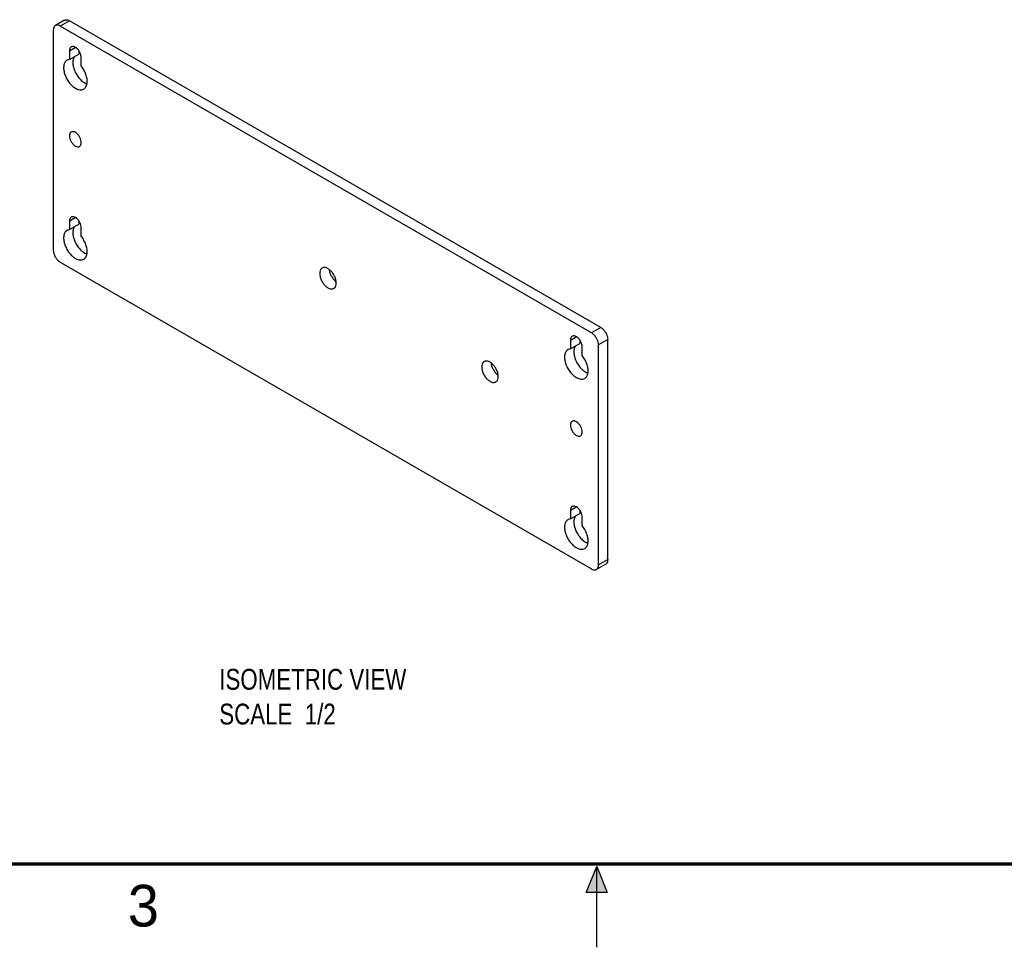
# Model space of a CAD drawing. Header units: inches. Extents: x 0 to 22, y 0 to 17.
# Tile 2 of 9: x 7.5 to 13.4, y 0 to 5.6. Entities that reach past the tile are written whole.
import ezdxf

# ---------------------------------------------------------------- set-up
doc = ezdxf.new("R2010")
doc.units = ezdxf.units.IN
doc.header["$LTSCALE"] = 1.21
doc.header["$MEASUREMENT"] = 0
doc.layers.get('0').update_dxf_attribs({"linetype": 'CONTINUOUS'})
doc.layers.add('DETAIL', color=7, linetype='CONTINUOUS')
doc.styles.get("Standard").update_dxf_attribs({"font": 'txt', "width": 0.8})

msp = doc.modelspace()

# ---------------------------------------------------------------- hatches: boundary and pattern name
at = {"linetype": 'CONTINUOUS'}
msp.add_hatch(color=2, dxfattribs=at).paths.add_polyline_path([(10.9375, 0.3287), (11, 0.485), (11.0625, 0.3287)])

# ---------------------------------------------------------------- linework, layer by layer
at = {"color": 7, "linetype": 'CONTINUOUS'}
for p, q in [((7.8079, 5.5608), (7.7522, 5.5286)), ((7.8374, 5.5579), (7.7818, 5.5257)), ((11.0243, 3.7178), (7.8374, 5.5579)), ((7.74, 5.5016), (7.74, 4.1815)), ((10.9686, 3.6857), (7.7818, 5.5257)), ((7.8372, 5.3773), (7.872, 5.3974)), ((7.8372, 5.3773), (7.8372, 5.3256)), ((7.8929, 5.378), (7.8929, 5.3577)), ((7.8372, 5.3256), (7.8226, 5.321)), ((7.8372, 5.3256), (7.8929, 5.3577)), ((7.9079, 5.2847), (7.9079, 5.3365)), ((7.8372, 4.3567), (7.872, 4.3768)), ((7.8372, 4.3567), (7.8372, 4.305)), ((7.8372, 4.305), (7.8929, 4.3371)), ((7.8929, 4.3574), (7.8929, 4.3371)), ((7.9079, 4.2642), (7.9079, 4.3159)), ((7.8372, 4.305), (7.8226, 4.3004)), ((7.7818, 4.1091), (10.9686, 2.2691)), ((11.0243, 3.7178), (10.9686, 3.6857)), ((10.8424, 3.6422), (10.8772, 3.6623)), ((10.8424, 3.6422), (10.8424, 3.5904)), ((10.8424, 3.5904), (10.8981, 3.6226)), ((10.8981, 3.6428), (10.8981, 3.6226)), ((11.066, 3.6455), (11.0104, 3.6133)), ((11.0104, 2.2932), (11.0104, 3.6133)), ((11.066, 2.3253), (11.066, 3.6455)), ((10.8424, 3.5904), (10.8278, 3.5859)), ((10.9131, 3.5496), (10.9131, 3.6014)), ((10.8424, 2.6216), (10.8772, 2.6417)), ((10.8424, 2.6216), (10.8424, 2.5698)), ((10.8424, 2.5698), (10.8981, 2.602)), ((10.8981, 2.6222), (10.8981, 2.602)), ((10.8424, 2.5698), (10.8278, 2.5653)), ((10.9131, 2.529), (10.9131, 2.5808)), ((11.066, 2.3253), (11.0104, 2.2932)), ((11.0538, 2.2983), (10.9981, 2.2662))]:
    msp.add_line(p, q, dxfattribs=at)
at = {"color": 2, "linetype": 'CONTINUOUS'}
for p, q in [((10.9375, 0.3287), (11, 0.485)), ((11, 0.485), (11.0625, 0.3287)), ((11, 0), (11, 0.485)), ((11.0625, 0.3287), (10.9375, 0.3287))]:
    msp.add_line(p, q, dxfattribs=at)
at = {"color": 7, "linetype": 'CONTINUOUS', "const_width": 0.02}
msp.add_lwpolyline([(0.5, 0.5), (21.5, 0.5)], dxfattribs=at)
at = {"color": 7, "linetype": 'CONTINUOUS'}
for points, knots in [([(7.8079, 5.5608), (7.8095, 5.5617), (7.8148, 5.5639), (7.8255, 5.5636), (7.8334, 5.5602), (7.8374, 5.5579)], [0, 0, 0, 0, 0.172943, 0.550323, 1, 1, 1, 1]), ([(7.7522, 5.5286), (7.7507, 5.5277), (7.7461, 5.5242), (7.741, 5.5148), (7.74, 5.5062), (7.74, 5.5016)], [0, 0, 0, 0, 0.17287, 0.550284, 1, 1, 1, 1]), ([(7.7818, 5.5257), (7.7778, 5.528), (7.7698, 5.5314), (7.7591, 5.5317), (7.7538, 5.5295), (7.7522, 5.5286)], [0, 0, 0, 0, 0.449677, 0.827057, 1, 1, 1, 1]), ([(7.8476, 5.4002), (7.8468, 5.3998), (7.8432, 5.3973), (7.8382, 5.3896), (7.8372, 5.3816), (7.8372, 5.3773)], [0, 0, 0, 0, 0.095416, 0.504934, 1, 1, 1, 1]), ([(7.9079, 5.3365), (7.9079, 5.3416), (7.9062, 5.3524), (7.9001, 5.3679), (7.8909, 5.3822), (7.8797, 5.3936), (7.8675, 5.401), (7.8562, 5.4034), (7.8498, 5.4015), (7.8476, 5.4002)], [0, 0, 0, 0, 0.154289, 0.325006, 0.499257, 0.66324, 0.805895, 0.923403, 1, 1, 1, 1]), ([(7.8226, 5.321), (7.8221, 5.3208), (7.8167, 5.3175), (7.8078, 5.3074), (7.8017, 5.2878), (7.8015, 5.2644), (7.8071, 5.2387), (7.8178, 5.2127), (7.8329, 5.1885), (7.8511, 5.1679), (7.8711, 5.1526), (7.8914, 5.1437), (7.9093, 5.1424), (7.9191, 5.1459), (7.9226, 5.1479)], [0, 0, 0, 0, 0.006516, 0.07507, 0.153925, 0.246705, 0.351984, 0.465254, 0.580461, 0.691213, 0.791916, 0.879077, 0.953047, 1, 1, 1, 1]), ([(7.8686, 5.3448), (7.8673, 5.3432), (7.8623, 5.336), (7.8574, 5.32), (7.8572, 5.2965), (7.8627, 5.2709), (7.8735, 5.2449), (7.8885, 5.2206), (7.9068, 5.2), (7.9248, 5.1863), (7.9367, 5.1805), (7.9412, 5.1788)], [0, 0, 0, 0, 0.030456, 0.129249, 0.245489, 0.377388, 0.519299, 0.663638, 0.802394, 0.928559, 1, 1, 1, 1]), ([(7.9226, 5.1479), (7.924, 5.1487), (7.9304, 5.153), (7.9391, 5.165), (7.944, 5.1855), (7.943, 5.2095), (7.9363, 5.2354), (7.9247, 5.2612), (7.914, 5.2772), (7.9079, 5.2847)], [0, 0, 0, 0, 0.032923, 0.149031, 0.284224, 0.442581, 0.620462, 0.8097, 1, 1, 1, 1]), ([(7.8476, 4.8899), (7.8468, 4.8895), (7.8432, 4.887), (7.8382, 4.8793), (7.8372, 4.8713), (7.8372, 4.867)], [0, 0, 0, 0, 0.095416, 0.504934, 1, 1, 1, 1]), ([(7.8372, 4.867), (7.8372, 4.8619), (7.8389, 4.8511), (7.845, 4.8357), (7.8542, 4.8214), (7.8655, 4.8099), (7.8776, 4.8025), (7.8889, 4.8001), (7.8954, 4.8021), (7.8976, 4.8034)], [0, 0, 0, 0, 0.154289, 0.325006, 0.499257, 0.66324, 0.805895, 0.923403, 1, 1, 1, 1]), ([(7.9079, 4.8262), (7.9079, 4.8313), (7.9062, 4.8421), (7.9001, 4.8576), (7.8909, 4.8719), (7.8797, 4.8833), (7.8675, 4.8908), (7.8562, 4.8931), (7.8498, 4.8912), (7.8476, 4.8899)], [0, 0, 0, 0, 0.154289, 0.325006, 0.499257, 0.66324, 0.805895, 0.923403, 1, 1, 1, 1]), ([(7.8976, 4.8034), (7.8983, 4.8038), (7.902, 4.8062), (7.9069, 4.8139), (7.9079, 4.8219), (7.9079, 4.8262)], [0, 0, 0, 0, 0.095416, 0.504934, 1, 1, 1, 1]), ([(7.8476, 4.3796), (7.8468, 4.3792), (7.8432, 4.3767), (7.8382, 4.369), (7.8372, 4.361), (7.8372, 4.3567)], [0, 0, 0, 0, 0.095416, 0.504934, 1, 1, 1, 1]), ([(7.9079, 4.3159), (7.9079, 4.321), (7.9062, 4.3318), (7.9001, 4.3473), (7.8909, 4.3616), (7.8797, 4.373), (7.8675, 4.3805), (7.8562, 4.3828), (7.8498, 4.3809), (7.8476, 4.3796)], [0, 0, 0, 0, 0.154289, 0.325006, 0.499257, 0.66324, 0.805895, 0.923403, 1, 1, 1, 1]), ([(7.8686, 4.3242), (7.8673, 4.3226), (7.8623, 4.3154), (7.8574, 4.2994), (7.8572, 4.2759), (7.8627, 4.2503), (7.8735, 4.2243), (7.8885, 4.2001), (7.9068, 4.1795), (7.9248, 4.1657), (7.9367, 4.1599), (7.9412, 4.1582)], [0, 0, 0, 0, 0.030456, 0.129249, 0.245489, 0.377388, 0.519299, 0.663638, 0.802394, 0.928559, 1, 1, 1, 1]), ([(7.8226, 4.3004), (7.8221, 4.3002), (7.8167, 4.2969), (7.8078, 4.2868), (7.8017, 4.2672), (7.8015, 4.2438), (7.8071, 4.2181), (7.8178, 4.1921), (7.8329, 4.1679), (7.8511, 4.1473), (7.8711, 4.132), (7.8914, 4.1231), (7.9093, 4.1218), (7.9191, 4.1253), (7.9226, 4.1273)], [0, 0, 0, 0, 0.006516, 0.07507, 0.153925, 0.246705, 0.351984, 0.465254, 0.580461, 0.691213, 0.791916, 0.879077, 0.953047, 1, 1, 1, 1]), ([(7.9226, 4.1273), (7.924, 4.1281), (7.9304, 4.1324), (7.9391, 4.1444), (7.944, 4.1649), (7.943, 4.189), (7.9363, 4.2148), (7.9247, 4.2406), (7.914, 4.2567), (7.9079, 4.2642)], [0, 0, 0, 0, 0.032923, 0.149031, 0.284224, 0.442581, 0.620462, 0.8097, 1, 1, 1, 1]), ([(7.74, 4.1815), (7.74, 4.1761), (7.7416, 4.1647), (7.7476, 4.1481), (7.7567, 4.1324), (7.768, 4.1189), (7.7771, 4.1118), (7.7818, 4.1091)], [0, 0, 0, 0, 0.187059, 0.393383, 0.606607, 0.812934, 1, 1, 1, 1]), ([(9.4374, 3.9847), (9.4374, 3.9912), (9.4355, 4.0047), (9.4284, 4.0244), (9.4176, 4.0432), (9.404, 4.0592), (9.3889, 4.071), (9.3735, 4.0776), (9.3608, 4.078), (9.3544, 4.0753), (9.3526, 4.0743)], [0, 0, 0, 0, 0.137917, 0.290059, 0.44731, 0.599487, 0.737464, 0.855536, 0.95462, 1, 1, 1, 1]), ([(9.3526, 4.0743), (9.3507, 4.0732), (9.3453, 4.069), (9.3392, 4.0578), (9.338, 4.0476), (9.338, 4.0421)], [0, 0, 0, 0, 0.172975, 0.550376, 1, 1, 1, 1]), ([(9.338, 4.0421), (9.338, 4.0357), (9.3399, 4.0222), (9.347, 4.0024), (9.3578, 3.9837), (9.3714, 3.9677), (9.3865, 3.9559), (9.4019, 3.9492), (9.4146, 3.9489), (9.421, 3.9515), (9.4228, 3.9526)], [0, 0, 0, 0, 0.137917, 0.290059, 0.44731, 0.599487, 0.737464, 0.855536, 0.95462, 1, 1, 1, 1]), ([(9.3943, 4.0653), (9.3947, 4.0619), (9.3966, 4.0515), (9.4027, 4.0346), (9.4135, 4.0158), (9.4251, 4.0021), (9.4332, 3.9952), (9.4359, 3.9931)], [0, 0, 0, 0, 0.121246, 0.370839, 0.628814, 0.878466, 1, 1, 1, 1]), ([(9.4228, 3.9526), (9.4247, 3.9537), (9.4302, 3.9578), (9.4362, 3.969), (9.4374, 3.9792), (9.4374, 3.9847)], [0, 0, 0, 0, 0.172975, 0.550376, 1, 1, 1, 1]), ([(10.8528, 3.665), (10.852, 3.6646), (10.8484, 3.6622), (10.8434, 3.6545), (10.8424, 3.6465), (10.8424, 3.6422)], [0, 0, 0, 0, 0.095416, 0.504934, 1, 1, 1, 1]), ([(10.9131, 3.6014), (10.9131, 3.6065), (10.9114, 3.6172), (10.9053, 3.6327), (10.8961, 3.647), (10.8849, 3.6585), (10.8728, 3.6659), (10.8614, 3.6683), (10.855, 3.6663), (10.8528, 3.665)], [0, 0, 0, 0, 0.154289, 0.325006, 0.499257, 0.66324, 0.805895, 0.923403, 1, 1, 1, 1]), ([(11.0104, 3.6133), (11.0104, 3.6187), (11.0087, 3.6301), (11.0028, 3.6467), (10.9937, 3.6624), (10.9823, 3.6759), (10.9733, 3.683), (10.9686, 3.6857)], [0, 0, 0, 0, 0.187059, 0.393383, 0.606607, 0.812934, 1, 1, 1, 1]), ([(11.0243, 3.7178), (11.029, 3.7151), (11.038, 3.708), (11.0494, 3.6946), (11.0585, 3.6788), (11.0644, 3.6623), (11.066, 3.6509), (11.066, 3.6455)], [0, 0, 0, 0, 0.187066, 0.393393, 0.606617, 0.812941, 1, 1, 1, 1]), ([(10.8738, 3.6097), (10.8725, 3.608), (10.8675, 3.6008), (10.8626, 3.5848), (10.8624, 3.5614), (10.8679, 3.5357), (10.8787, 3.5097), (10.8937, 3.4855), (10.912, 3.4649), (10.93, 3.4511), (10.9419, 3.4453), (10.9465, 3.4437)], [0, 0, 0, 0, 0.030456, 0.129249, 0.245489, 0.377388, 0.519299, 0.663638, 0.802394, 0.928559, 1, 1, 1, 1]), ([(10.8278, 3.5859), (10.8273, 3.5856), (10.8219, 3.5823), (10.813, 3.5723), (10.8069, 3.5526), (10.8067, 3.5292), (10.8123, 3.5036), (10.823, 3.4776), (10.8381, 3.4533), (10.8563, 3.4327), (10.8763, 3.4174), (10.8967, 3.4085), (10.9145, 3.4072), (10.9243, 3.4108), (10.9278, 3.4127)], [0, 0, 0, 0, 0.006516, 0.07507, 0.153925, 0.246705, 0.351984, 0.465254, 0.580461, 0.691213, 0.791916, 0.879077, 0.953047, 1, 1, 1, 1]), ([(10.9278, 3.4127), (10.9292, 3.4136), (10.9356, 3.4178), (10.9443, 3.4299), (10.9492, 3.4504), (10.9482, 3.4744), (10.9415, 3.5003), (10.9299, 3.5261), (10.9192, 3.5421), (10.9131, 3.5496)], [0, 0, 0, 0, 0.032923, 0.149031, 0.284224, 0.442581, 0.620462, 0.8097, 1, 1, 1, 1]), ([(10.3249, 3.5129), (10.323, 3.5118), (10.3175, 3.5076), (10.3115, 3.4965), (10.3103, 3.4862), (10.3103, 3.4807)], [0, 0, 0, 0, 0.172975, 0.550376, 1, 1, 1, 1]), ([(10.4097, 3.4234), (10.4097, 3.4298), (10.4077, 3.4433), (10.4007, 3.463), (10.3899, 3.4818), (10.3763, 3.4978), (10.3612, 3.5096), (10.3458, 3.5162), (10.3331, 3.5166), (10.3267, 3.5139), (10.3249, 3.5129)], [0, 0, 0, 0, 0.137917, 0.290059, 0.44731, 0.599487, 0.737464, 0.855536, 0.95462, 1, 1, 1, 1]), ([(10.3665, 3.504), (10.3669, 3.5005), (10.3689, 3.4901), (10.375, 3.4732), (10.3858, 3.4545), (10.3974, 3.4408), (10.4054, 3.4339), (10.4082, 3.4318)], [0, 0, 0, 0, 0.121246, 0.370839, 0.628814, 0.878466, 1, 1, 1, 1]), ([(10.3103, 3.4807), (10.3103, 3.4743), (10.3122, 3.4608), (10.3193, 3.4411), (10.3301, 3.4223), (10.3437, 3.4063), (10.3588, 3.3945), (10.3742, 3.3879), (10.3869, 3.3875), (10.3932, 3.3902), (10.3951, 3.3912)], [0, 0, 0, 0, 0.137917, 0.290059, 0.44731, 0.599487, 0.737464, 0.855536, 0.95462, 1, 1, 1, 1]), ([(10.3951, 3.3912), (10.397, 3.3923), (10.4024, 3.3965), (10.4085, 3.4076), (10.4097, 3.4179), (10.4097, 3.4234)], [0, 0, 0, 0, 0.172975, 0.550376, 1, 1, 1, 1]), ([(10.8528, 3.1547), (10.852, 3.1543), (10.8484, 3.1519), (10.8434, 3.1442), (10.8424, 3.1362), (10.8424, 3.1319)], [0, 0, 0, 0, 0.095416, 0.504934, 1, 1, 1, 1]), ([(10.8424, 3.1319), (10.8424, 3.1268), (10.8441, 3.116), (10.8503, 3.1005), (10.8594, 3.0862), (10.8707, 3.0748), (10.8828, 3.0673), (10.8941, 3.065), (10.9006, 3.0669), (10.9028, 3.0682)], [0, 0, 0, 0, 0.154289, 0.325006, 0.499257, 0.66324, 0.805895, 0.923403, 1, 1, 1, 1]), ([(10.9131, 3.0911), (10.9131, 3.0962), (10.9114, 3.1069), (10.9053, 3.1224), (10.8961, 3.1367), (10.8849, 3.1482), (10.8728, 3.1556), (10.8614, 3.158), (10.855, 3.156), (10.8528, 3.1547)], [0, 0, 0, 0, 0.154289, 0.325006, 0.499257, 0.66324, 0.805895, 0.923403, 1, 1, 1, 1]), ([(10.9028, 3.0682), (10.9035, 3.0686), (10.9072, 3.0711), (10.9121, 3.0788), (10.9131, 3.0868), (10.9131, 3.0911)], [0, 0, 0, 0, 0.095416, 0.504934, 1, 1, 1, 1]), ([(10.8528, 2.6444), (10.852, 2.644), (10.8484, 2.6416), (10.8434, 2.6339), (10.8424, 2.6259), (10.8424, 2.6216)], [0, 0, 0, 0, 0.095416, 0.504934, 1, 1, 1, 1]), ([(10.9131, 2.5808), (10.9131, 2.5859), (10.9114, 2.5967), (10.9053, 2.6121), (10.8961, 2.6264), (10.8849, 2.6379), (10.8728, 2.6453), (10.8614, 2.6477), (10.855, 2.6457), (10.8528, 2.6444)], [0, 0, 0, 0, 0.154289, 0.325006, 0.499257, 0.66324, 0.805895, 0.923403, 1, 1, 1, 1]), ([(10.8278, 2.5653), (10.8273, 2.565), (10.8219, 2.5617), (10.813, 2.5517), (10.8069, 2.5321), (10.8067, 2.5086), (10.8123, 2.483), (10.823, 2.457), (10.8381, 2.4327), (10.8563, 2.4122), (10.8763, 2.3968), (10.8967, 2.3879), (10.9145, 2.3866), (10.9243, 2.3902), (10.9278, 2.3921)], [0, 0, 0, 0, 0.006516, 0.07507, 0.153925, 0.246705, 0.351984, 0.465254, 0.580461, 0.691213, 0.791916, 0.879077, 0.953047, 1, 1, 1, 1]), ([(10.8738, 2.5891), (10.8725, 2.5875), (10.8675, 2.5802), (10.8626, 2.5642), (10.8624, 2.5408), (10.8679, 2.5151), (10.8787, 2.4891), (10.8937, 2.4649), (10.912, 2.4443), (10.93, 2.4305), (10.9419, 2.4247), (10.9465, 2.4231)], [0, 0, 0, 0, 0.030456, 0.129249, 0.245489, 0.377388, 0.519299, 0.663638, 0.802394, 0.928559, 1, 1, 1, 1]), ([(10.9278, 2.3921), (10.9292, 2.393), (10.9356, 2.3972), (10.9443, 2.4093), (10.9492, 2.4298), (10.9482, 2.4538), (10.9415, 2.4797), (10.9299, 2.5055), (10.9192, 2.5215), (10.9131, 2.529)], [0, 0, 0, 0, 0.032923, 0.149031, 0.284224, 0.442581, 0.620462, 0.8097, 1, 1, 1, 1]), ([(11.066, 2.3253), (11.066, 2.3207), (11.065, 2.3121), (11.06, 2.3027), (11.0554, 2.2992), (11.0538, 2.2983)], [0, 0, 0, 0, 0.449716, 0.82713, 1, 1, 1, 1]), ([(10.9686, 2.2691), (10.9726, 2.2668), (10.9806, 2.2634), (10.9912, 2.2631), (10.9966, 2.2653), (10.9981, 2.2662)], [0, 0, 0, 0, 0.449677, 0.827057, 1, 1, 1, 1]), ([(10.9981, 2.2662), (10.9997, 2.2671), (11.0043, 2.2706), (11.0094, 2.28), (11.0104, 2.2886), (11.0104, 2.2932)], [0, 0, 0, 0, 0.17287, 0.550284, 1, 1, 1, 1])]:
    msp.add_open_spline(points, degree=3, knots=knots, dxfattribs=at)

# ---------------------------------------------------------------- texts
at = {"color": 2, "linetype": 'CONTINUOUS'}
msp.add_text('3', height=0.25, dxfattribs=at).set_placement((8.1875, 0.125))
at = {"layer": 'DETAIL', "color": 2, "linetype": 'CONTINUOUS', "insert": (8.7358, 1.6699), "char_height": 0.125, "width": 1.4, "attachment_point": 1}
msp.add_mtext('ISOMETRIC VIEW\\PSCALE  1/2', dxfattribs=at)

doc.saveas('drawing.dxf')
